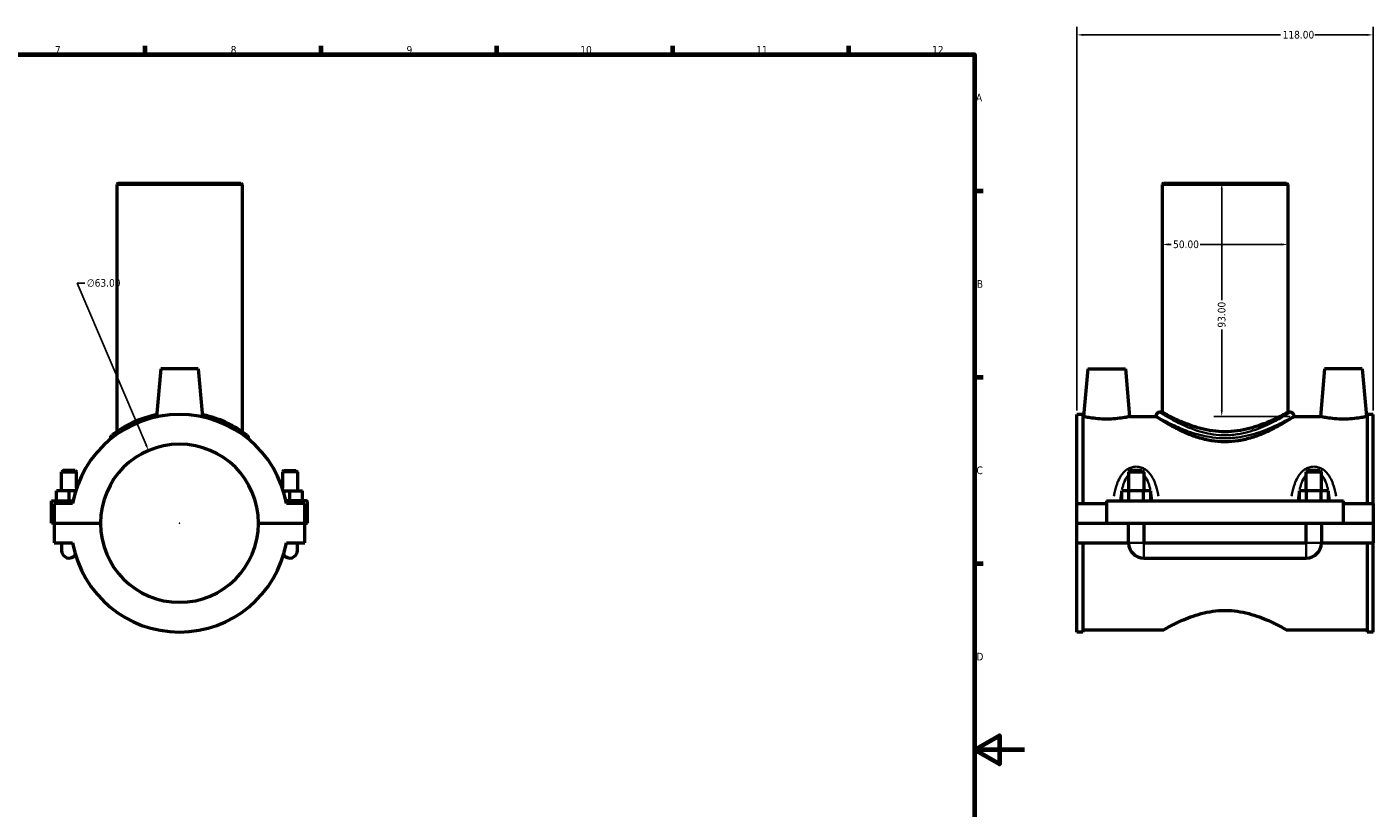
# Model space of a CAD drawing. Header units: millimetres. Extents: x 0 to 1084, y -37 to 1074.
# Tile 3 of 5: x 443 to 980, y 274 to 585. Entities that reach past the tile are written whole.
import ezdxf

# ---------------------------------------------------------------- set-up
doc = ezdxf.new("R2010")
doc.units = ezdxf.units.MM
for name, color, linetype, lineweight in [('Border (ANSI)', 7, 'Continuous', 70), ('Dimension (ANSI)', 7, 'Continuous', 25), ('Visible (ANSI)', 7, 'Continuous', 50), ('Visible Narrow (ANSI)', 7, 'Continuous', 35)]:
    doc.layers.add(name, color=color, linetype=linetype, lineweight=lineweight)
doc.styles.add('Note Text (ANSI)', font='tahoma.ttf')
doc.dimstyles.new('Default - mm (ANSI)', dxfattribs={"dimtxt": 3.048, "dimasz": 2.5, "dimexe": 3.175, "dimexo": 1.6002, "dimgap": 0.8, "dimtad": 0, "dimtoh": 1, "dimrnd": 1e-08, "dimzin": 4, "dimdsep": 46, "dimtxsty": 'Note Text (ANSI)', "dimcen": 0.09, "dimdle": 10, "dimclrd": 256, "dimclre": 256, "dimclrt": 256, "dimadec": 1, "dimazin": 1, "dimtfac": 1, "dimtofl": 0, "dimtmove": 0, "dimatfit": 3, "dimfxl": 1, "dimtolj": 1, "dimtzin": 4, "dimlwd": -1, "dimlwe": -1, "dimarcsym": 0})

# ---------------------------------------------------------------- blocks, each defined once
blk = doc.blocks.new('Borders Default Border')
at = {"layer": 'Border (ANSI)'}
for p, q in [((490.58, 574), (490.58, 577.45)), ((560.67, 574), (560.67, 577.45)), ((630.75, 574), (630.75, 577.45)), ((700.83, 574), (700.83, 577.45)), ((770.92, 574), (770.92, 577.45)), ((821, 519.75), (824.45, 519.75)), ((821, 445.5), (824.45, 445.5)), ((821, 371.25), (824.45, 371.25))]:
    blk.add_line(p, q, dxfattribs=at)
at = {"layer": 'Border (ANSI)', "flags": 128}
for points in [[(20, 20), (20, 574), (821, 574), (821, 20), (20, 20)], [(841, 297), (821, 297), (831, 302.77), (831, 291.23), (821, 297)]]:
    blk.add_lwpolyline(points, dxfattribs=at)
at = {"layer": 'Border (ANSI)', "attachment_point": 7, "style": 'Note Text (ANSI)'}
for s, insert, char_height in [('7', (454.6, 574.4), 3.05), ('8', (524.63, 574.33), 3.05), ('9', (594.7, 574.34), 3.05), ('10', (663.96, 574.34), 3.048), ('11', (734.04, 574.4), 3.048), ('12', (804.13, 574.4), 3.048), ('A', (821.63, 555.35), 3.05), ('B', (821.99, 481.1), 3.05), ('C', (821.8, 406.8), 3.05), ('D', (821.81, 332.6), 3.05)]:
    blk.add_mtext(s, dxfattribs=dict(at, insert=insert, char_height=char_height))
blk = doc.blocks.new('*D6')
at = {"layer": 'Defpoints', "color": 0, "transparency": 16777216}
for p in [(979.87, 581.87), (861.87, 430.64), (979.87, 430.64)]:
    blk.add_point(p, dxfattribs=at)
at = {"layer": 'Dimension (ANSI)', "transparency": 16777216}
for p, q in [((861.87, 432.24), (861.87, 585.05)), ((979.87, 432.24), (979.87, 585.05)), ((864.37, 581.87), (943.03, 581.87)), ((977.37, 581.87), (956.71, 581.87))]:
    blk.add_line(p, q, dxfattribs=at)
for points in [[(864.37, 582.29), (864.37, 581.46), (861.87, 581.87)], [(977.37, 582.29), (977.37, 581.46), (979.87, 581.87)]]:
    blk.add_solid(points, dxfattribs=at)
at = {"layer": 'Dimension (ANSI)', "transparency": 16777216, "insert": (943.83, 583.47), "char_height": 3.048, "attachment_point": 1, "style": 'Note Text (ANSI)'}
blk.add_mtext('\\A1;118.00', dxfattribs=at)
blk = doc.blocks.new('*D7')
at = {"layer": 'Defpoints', "color": 0, "transparency": 16777216}
for p in [(920.87, 522.79), (919.56, 429.79), (948.37, 429.79)]:
    blk.add_point(p, dxfattribs=at)
at = {"layer": 'Dimension (ANSI)', "transparency": 16777216}
for p, q in [((919.56, 520.29), (919.56, 476.15)), ((919.56, 432.29), (919.56, 464.43)), ((946.77, 429.79), (916.39, 429.79))]:
    blk.add_line(p, q, dxfattribs=at)
for points in [[(919.15, 520.29), (919.98, 520.29), (919.56, 522.79)], [(919.15, 432.29), (919.98, 432.29), (919.56, 429.79)]]:
    blk.add_solid(points, dxfattribs=at)
at = {"layer": 'Dimension (ANSI)', "transparency": 16777216, "insert": (917.98, 465.23), "char_height": 3.048, "attachment_point": 1, "rotation": 90, "style": 'Note Text (ANSI)'}
blk.add_mtext('\\A1;93.00', dxfattribs=at)
blk = doc.blocks.new('*D8')
at = {"layer": 'Defpoints', "color": 0, "transparency": 16777216}
for p in [(491.87, 416.26), (516.59, 358.32)]:
    blk.add_point(p, dxfattribs=at)
at = {"layer": 'Dimension (ANSI)', "transparency": 16777216}
for p, q in [((466.5, 482.94), (463.43, 482.94)), ((463.43, 482.94), (490.89, 418.56)), ((504.14, 387.29), (504.32, 387.29)), ((504.23, 387.2), (504.23, 387.38))]:
    blk.add_line(p, q, dxfattribs=at)
blk.add_solid([(491.28, 418.73), (490.51, 418.4), (491.87, 416.26)], dxfattribs=at)
at = {"layer": 'Dimension (ANSI)', "transparency": 16777216, "insert": (467.3, 484.58), "char_height": 3.048, "attachment_point": 1, "style": 'Note Text (ANSI)'}
blk.add_mtext('\\A1;∅63.00', dxfattribs=at)
blk = doc.blocks.new('*D9')
at = {"layer": 'Defpoints', "color": 0, "transparency": 16777216}
for p in [(895.87, 498.37), (895.87, 498.37), (945.87, 498.37)]:
    blk.add_point(p, dxfattribs=at)
at = {"layer": 'Dimension (ANSI)', "transparency": 16777216}
for p, q in [((898.37, 498.37), (899.38, 498.37)), ((943.37, 498.37), (910.98, 498.37))]:
    blk.add_line(p, q, dxfattribs=at)
for points in [[(898.37, 498.79), (898.37, 497.95), (895.87, 498.37)], [(943.37, 498.79), (943.37, 497.95), (945.87, 498.37)]]:
    blk.add_solid(points, dxfattribs=at)
at = {"layer": 'Dimension (ANSI)', "transparency": 16777216, "insert": (900.18, 499.96), "char_height": 3.048, "attachment_point": 1, "style": 'Note Text (ANSI)'}
blk.add_mtext('\\A1;50.00', dxfattribs=at)

msp = doc.modelspace()

# ---------------------------------------------------------------- linework, layer by layer
at = {"layer": 'Visible (ANSI)'}
for p, q in [((479.732, 522.79), (479.232, 522.29)), ((529.232, 522.29), (479.232, 522.29)), ((479.232, 522.29), (479.232, 423.74)), ((479.732, 522.79), (528.732, 522.79)), ((528.732, 522.79), (529.232, 522.29)), ((529.232, 522.29), (529.232, 423.74)), ((896.366, 522.79), (895.866, 522.29)), ((945.866, 522.29), (895.866, 522.29)), ((895.866, 522.29), (895.866, 431.49)), ((896.366, 522.79), (945.366, 522.79)), ((945.366, 522.79), (945.866, 522.29)), ((945.866, 522.29), (945.866, 431.49)), ((496.732, 448.79), (495.059, 429.658)), ((511.732, 448.79), (496.732, 448.79)), ((511.732, 448.79), (513.406, 429.658)), ((866.166, 448.79), (864.504, 429.79)), ((866.166, 448.79), (881.166, 448.79)), ((881.166, 448.79), (882.829, 429.79)), ((960.566, 448.79), (958.904, 429.79)), ((975.566, 448.79), (960.566, 448.79)), ((975.566, 448.79), (977.229, 429.79)), ((861.866, 395.165), (861.866, 430.64)), ((864.226, 430.64), (861.866, 430.64)), ((864.226, 430.64), (864.226, 395.165)), ((864.226, 429.79), (864.504, 429.79)), ((882.829, 429.79), (893.366, 429.79)), ((893.366, 429.99), (893.366, 429.79)), ((895.866, 431.49), (894.866, 431.49)), ((946.866, 431.49), (945.866, 431.49)), ((948.366, 429.99), (948.366, 429.79)), ((948.366, 429.79), (958.904, 429.79)), ((977.229, 429.79), (977.506, 429.79)), ((977.506, 430.64), (977.506, 395.165)), ((979.866, 430.64), (977.506, 430.64)), ((979.866, 395.165), (979.866, 430.64)), ((476.732, 421.162), (476.732, 420.801)), ((531.732, 421.162), (531.732, 420.801)), ((457.832, 408.34), (457.232, 407.74)), ((457.232, 407.74), (463.232, 407.74)), ((457.232, 400.165), (457.232, 407.74)), ((462.632, 408.34), (457.832, 408.34)), ((462.632, 408.34), (463.232, 407.74)), ((463.232, 401.369), (463.232, 407.74)), ((545.832, 408.34), (545.232, 407.74)), ((551.232, 407.74), (545.232, 407.74)), ((545.232, 407.74), (545.232, 401.369)), ((545.832, 408.34), (550.632, 408.34)), ((550.632, 408.34), (551.232, 407.74)), ((551.232, 407.74), (551.232, 400.165)), ((883.066, 408.34), (882.466, 407.74)), ((882.466, 407.74), (888.466, 407.74)), ((882.466, 407.74), (882.466, 400.165)), ((887.866, 408.34), (883.066, 408.34)), ((887.866, 408.34), (888.466, 407.74)), ((888.466, 407.74), (888.466, 400.165)), ((953.866, 408.34), (953.266, 407.74)), ((953.266, 407.74), (959.266, 407.74)), ((953.266, 400.165), (953.266, 407.74)), ((958.666, 408.34), (953.866, 408.34)), ((958.666, 408.34), (959.266, 407.74)), ((959.266, 400.165), (959.266, 407.74)), ((455.232, 396.165), (455.232, 400.165)), ((460.232, 400.165), (455.232, 400.165)), ((462.839, 400.165), (460.232, 400.165)), ((460.232, 396.165), (460.232, 400.165)), ((545.626, 400.165), (548.232, 400.165)), ((548.232, 396.165), (548.232, 400.165)), ((548.232, 400.165), (553.232, 400.165)), ((553.232, 396.165), (553.232, 400.165)), ((879.693, 396.165), (879.693, 400.165)), ((882.579, 400.165), (879.693, 400.165)), ((882.579, 396.165), (882.579, 400.165)), ((888.353, 400.165), (882.579, 400.165)), ((888.353, 396.165), (888.353, 400.165)), ((891.24, 400.165), (888.353, 400.165)), ((891.24, 396.165), (891.24, 400.165)), ((950.493, 396.165), (950.493, 400.165)), ((953.379, 400.165), (950.493, 400.165)), ((953.379, 396.165), (953.379, 400.165)), ((959.153, 400.165), (953.379, 400.165)), ((959.153, 396.165), (959.153, 400.165)), ((962.04, 400.165), (959.153, 400.165)), ((962.04, 396.165), (962.04, 400.165)), ((453.232, 396.165), (461.801, 396.165)), ((453.232, 387.34), (453.232, 396.165)), ((461.604, 395.165), (454.232, 395.165)), ((454.232, 395.165), (454.232, 387.34)), ((554.732, 396.165), (546.664, 396.165)), ((554.232, 395.165), (546.861, 395.165)), ((554.232, 387.34), (554.232, 395.165)), ((555.232, 387.34), (555.232, 395.665)), ((861.866, 395.165), (873.666, 395.165)), ((861.866, 387.34), (861.866, 395.165)), ((873.666, 396.165), (873.666, 387.34)), ((873.666, 396.165), (968.066, 396.165)), ((968.066, 387.34), (968.066, 396.165)), ((968.066, 395.165), (979.866, 395.165)), ((979.866, 395.165), (979.866, 387.34)), ((454.232, 387.34), (453.232, 387.34)), ((454.232, 387.34), (472.733, 387.34)), ((454.232, 387.24), (454.232, 379.415)), ((472.733, 387.24), (454.232, 387.24)), ((457.232, 387.24), (457.232, 387.34)), ((463.232, 387.24), (463.232, 387.34)), ((535.732, 387.34), (554.232, 387.34)), ((554.232, 387.24), (535.732, 387.24)), ((545.232, 387.34), (545.232, 387.24)), ((551.232, 387.34), (551.232, 387.24)), ((554.232, 387.34), (555.232, 387.34)), ((554.232, 379.415), (554.232, 387.24)), ((861.866, 387.34), (873.666, 387.34)), ((861.866, 379.415), (861.866, 387.24)), ((882.466, 387.24), (861.866, 387.24)), ((873.666, 387.34), (968.066, 387.34)), ((882.466, 387.34), (882.466, 387.24)), ((882.466, 379.415), (882.466, 387.24)), ((888.466, 387.34), (888.466, 387.24)), ((888.466, 387.24), (888.466, 379.415)), ((953.266, 387.24), (888.466, 387.24)), ((953.266, 387.24), (953.266, 387.34)), ((953.266, 379.415), (953.266, 387.24)), ((959.266, 387.24), (959.266, 387.34)), ((959.266, 387.24), (959.266, 379.415)), ((979.866, 387.24), (959.266, 387.24)), ((968.066, 387.34), (979.866, 387.34)), ((979.866, 387.24), (979.866, 379.415)), ((454.232, 379.415), (461.604, 379.415)), ((457.232, 379.415), (457.232, 376.415)), ((546.861, 379.415), (554.232, 379.415)), ((551.232, 376.415), (551.232, 379.415)), ((861.866, 343.94), (861.866, 379.415)), ((861.866, 379.415), (882.466, 379.415)), ((864.226, 379.415), (864.226, 343.94)), ((888.466, 379.415), (953.266, 379.415)), ((959.266, 379.415), (979.866, 379.415)), ((977.506, 379.415), (977.506, 343.94)), ((979.866, 343.94), (979.866, 379.415)), ((888.466, 373.415), (953.266, 373.415)), ((864.226, 343.94), (861.866, 343.94)), ((864.226, 344.79), (896.366, 344.79)), ((945.366, 344.79), (977.506, 344.79)), ((979.866, 343.94), (977.506, 343.94))]:
    msp.add_line(p, q, dxfattribs=at)
for centre, radius, start, end in [((504.232, 387.29), 43.35, 10.46652, 169.53348), ((894.866, 429.99), 1.5, 90, 180), ((946.866, 429.99), 1.5, 0, 90), ((504.232, 387.29), 31.5, 0.09095, 179.90905), ((478.232, 421.162), 1.5, 127.50996, 180), ((530.232, 421.162), 1.5, 0, 52.49004), ((554.732, 395.665), 0.5, 0, 90), ((504.232, 387.29), 31.5, 180.09095, 359.90905), ((460.232, 376.415), 3, 180, 326.47457), ((460.232, 376.415), 3, 180, 326.47457), ((504.232, 387.29), 43.35, 190.46652, 349.53348), ((548.232, 376.415), 3, 213.52543, 0), ((548.232, 376.415), 3, 213.52543, 0), ((888.466, 379.415), 6, 180, 270), ((953.266, 379.415), 6, 270, 0)]:
    msp.add_arc(centre, radius, start, end, dxfattribs=at)
for points, knots in [([(495.137, 430.544), (492.596, 430.008), (490.232, 429.275), (485.562, 427.448), (483.372, 426.31), (479.919, 424.256), (478.645, 423.341), (477.536, 422.52), (477.323, 422.354), (477.319, 422.351), (477.319, 422.351), (477.319, 422.351)], [13.7833719, 13.7833719, 13.7833719, 13.7833719, 14.5980542, 14.5980542, 15.5908255, 15.5908255, 16.5745043, 16.5745043, 17.1438856, 17.1438856, 17.1492704, 17.1492704, 17.1492704, 17.1492704]), ([(531.146, 422.351), (531.146, 422.351), (530.906, 422.539), (529.892, 423.286), (529.025, 423.906), (526.641, 425.418), (525.06, 426.329), (520.861, 428.325), (518.069, 429.391), (514.418, 430.304), (513.877, 430.428), (513.328, 430.543)], [8.574635, 8.574635, 8.574635, 8.574635, 9.1848911, 9.1848911, 9.9159748, 9.9159748, 10.7324324, 10.7324324, 11.7646466, 11.7646466, 11.9405281, 11.9405281, 11.9405281, 11.9405281]), ([(882.829, 429.79), (882.829, 429.79), (882.6, 429.738), (881.671, 429.548), (880.972, 429.414), (879.354, 429.159), (878.325, 429.021), (876.062, 428.826), (874.828, 428.771), (872.505, 428.771), (871.27, 428.826), (869.007, 429.021), (867.979, 429.159), (866.361, 429.414), (865.661, 429.548), (864.733, 429.738), (864.504, 429.79), (864.504, 429.79)], [1.3920811, 1.3920811, 1.3920811, 1.3920811, 1.7396887, 1.7396887, 2.0872964, 2.0872964, 2.4357293, 2.4357293, 2.7841621, 2.7841621, 3.132595, 3.132595, 3.4810278, 3.4810278, 3.8286355, 3.8286355, 4.1762432, 4.1762432, 4.1762432, 4.1762432]), ([(948.366, 429.79), (948.366, 429.79), (948.19, 429.675), (947.466, 429.212), (946.919, 428.864), (945.497, 427.988), (944.621, 427.46), (942.621, 426.31), (941.497, 425.691), (939.115, 424.465), (937.765, 423.811), (934.819, 422.545), (933.223, 421.933), (929.865, 420.882), (928.099, 420.443), (924.5, 419.848), (922.668, 419.694), (919.065, 419.694), (917.232, 419.848), (913.634, 420.443), (911.868, 420.882), (908.509, 421.933), (906.913, 422.545), (903.967, 423.811), (902.618, 424.465), (900.235, 425.691), (899.112, 426.31), (897.112, 427.46), (896.235, 427.988), (894.813, 428.864), (894.266, 429.212), (893.543, 429.675), (893.366, 429.79), (893.366, 429.79)], [4.3027369, 4.3027369, 4.3027369, 4.3027369, 4.8380327, 4.8380327, 5.3733284, 5.3733284, 5.9086242, 5.9086242, 6.4439199, 6.4439199, 6.9843084, 6.9843084, 7.5246969, 7.5246969, 8.0650853, 8.0650853, 8.6054738, 8.6054738, 9.1458623, 9.1458623, 9.6862507, 9.6862507, 10.2266392, 10.2266392, 10.7670277, 10.7670277, 11.3023234, 11.3023234, 11.8376192, 11.8376192, 12.3729149, 12.3729149, 12.9082107, 12.9082107, 12.9082107, 12.9082107]), ([(920.866, 423.74), (919.25, 423.74), (917.595, 423.851), (914.334, 424.286), (912.727, 424.609), (909.664, 425.394), (908.205, 425.856), (905.514, 426.822), (904.281, 427.324), (902.102, 428.275), (901.075, 428.759), (899.252, 429.659), (898.456, 430.075), (897.168, 430.763), (896.675, 431.037), (896.024, 431.4), (895.866, 431.49), (895.866, 431.49)], [0, 0, 0, 0, 0.4849193, 0.4849193, 0.9698386, 0.9698386, 1.4547579, 1.4547579, 1.9396772, 1.9396772, 2.4222459, 2.4222459, 2.9048145, 2.9048145, 3.3873831, 3.3873831, 3.8699518, 3.8699518, 3.8699518, 3.8699518]), ([(945.866, 431.49), (945.866, 431.49), (945.708, 431.4), (945.057, 431.037), (944.564, 430.763), (943.276, 430.075), (942.48, 429.659), (940.658, 428.759), (939.631, 428.275), (937.452, 427.324), (936.219, 426.822), (933.527, 425.856), (932.069, 425.394), (929.006, 424.609), (927.399, 424.286), (924.137, 423.851), (922.483, 423.74), (920.866, 423.74)], [11.6098554, 11.6098554, 11.6098554, 11.6098554, 12.092424, 12.092424, 12.5749927, 12.5749927, 13.0575613, 13.0575613, 13.54013, 13.54013, 14.0250493, 14.0250493, 14.5099686, 14.5099686, 14.9948879, 14.9948879, 15.4798072, 15.4798072, 15.4798072, 15.4798072]), ([(977.229, 429.79), (977.229, 429.79), (977, 429.738), (976.071, 429.548), (975.372, 429.414), (973.754, 429.159), (972.725, 429.021), (970.462, 428.826), (969.228, 428.771), (968.066, 428.771), (966.905, 428.771), (965.67, 428.826), (963.407, 429.021), (962.379, 429.159), (960.761, 429.414), (960.061, 429.548), (959.133, 429.738), (958.904, 429.79), (958.904, 429.79)], [4.1762432, 4.1762432, 4.1762432, 4.1762432, 4.5238509, 4.5238509, 4.8714585, 4.8714585, 5.2198914, 5.2198914, 5.5683242, 5.5683242, 5.5683242, 5.9167571, 5.9167571, 6.2651899, 6.2651899, 6.6127976, 6.6127976, 6.9604053, 6.9604053, 6.9604053, 6.9604053]), ([(896.366, 344.79), (896.366, 344.79), (896.521, 344.88), (897.16, 345.243), (897.644, 345.517), (898.907, 346.205), (899.687, 346.621), (901.472, 347.521), (902.478, 348.006), (904.612, 348.959), (905.819, 349.463), (908.455, 350.432), (909.884, 350.896), (912.884, 351.686), (914.46, 352.012), (917.657, 352.45), (919.28, 352.562), (922.453, 352.562), (924.075, 352.45), (927.273, 352.012), (928.848, 351.686), (931.849, 350.896), (933.277, 350.432), (935.913, 349.463), (937.121, 348.959), (939.254, 348.006), (940.26, 347.521), (942.046, 346.621), (942.826, 346.205), (944.089, 345.517), (944.572, 345.243), (945.211, 344.88), (945.366, 344.79), (945.366, 344.79)], [3.797346, 3.797346, 3.797346, 3.797346, 4.2707505, 4.2707505, 4.7441549, 4.7441549, 5.2175594, 5.2175594, 5.6909639, 5.6909639, 6.1668959, 6.1668959, 6.642828, 6.642828, 7.11876, 7.11876, 7.5946921, 7.5946921, 8.0706241, 8.0706241, 8.5465562, 8.5465562, 9.0224882, 9.0224882, 9.4984203, 9.4984203, 9.9718247, 9.9718247, 10.4452292, 10.4452292, 10.9186336, 10.9186336, 11.3920381, 11.3920381, 11.3920381, 11.3920381])]:
    msp.add_open_spline(points, degree=3, knots=knots, dxfattribs=at)
at = {"layer": 'Visible Narrow (ANSI)'}
for p, q in [((882.503, 379.415), (888.429, 379.415)), ((888.466, 373.452), (888.466, 379.378)), ((953.266, 373.452), (953.266, 379.378)), ((959.229, 379.415), (953.303, 379.415))]:
    msp.add_line(p, q, dxfattribs=at)
msp.add_arc((530.232, 421.162), 1.5, 2.6245, 49.86554, dxfattribs=at)
for points, knots in [([(893.725, 429.783), (893.991, 429.631), (894.402, 429.399), (896.214, 428.394), (898.19, 427.324), (902.551, 425.3), (904.718, 424.383), (909.8, 422.662), (912.786, 421.886), (917.573, 421.27), (919.248, 421.159), (922.888, 421.164), (924.852, 421.325), (930.027, 422.117), (933.093, 423.001), (938.546, 424.986), (940.941, 426.085), (944.766, 427.979), (946.233, 428.786), (947.529, 429.512), (947.809, 429.67), (948.008, 429.784)], [-21.0078522, -21.0078522, -21.0078522, -21.0078522, -20.5259934, -20.5259934, -19.4078145, -19.4078145, -18.5654545, -18.5654545, -17.6287681, -17.6287681, -17.1438856, -17.1438856, -16.5745043, -16.5745043, -15.5908255, -15.5908255, -14.5980542, -14.5980542, -13.6511513, -13.6511513, -13.2906809, -13.2906809, -13.2906809, -13.2906809]), ([(946.527, 431.276), (946.34, 431.159), (946.075, 430.995), (944.849, 430.244), (943.462, 429.409), (939.846, 427.448), (937.581, 426.31), (932.426, 424.256), (929.527, 423.341), (924.635, 422.52), (922.778, 422.354), (919.336, 422.349), (917.753, 422.464), (913.227, 423.102), (910.404, 423.904), (905.598, 425.686), (903.55, 426.635), (899.427, 428.731), (897.559, 429.838), (895.845, 430.878), (895.457, 431.119), (895.206, 431.276)], [13.2906809, 13.2906809, 13.2906809, 13.2906809, 13.6511513, 13.6511513, 14.5980542, 14.5980542, 15.5908255, 15.5908255, 16.5745043, 16.5745043, 17.1438856, 17.1438856, 17.6287681, 17.6287681, 18.5654545, 18.5654545, 19.4078145, 19.4078145, 20.5259934, 20.5259934, 21.0078522, 21.0078522, 21.0078522, 21.0078522]), ([(476.745, 421.171), (476.796, 421.208), (477.007, 421.362), (478.047, 422.089), (479.245, 422.903), (480.854, 423.824)], [-17.0701521, -17.0701521, -17.0701521, -17.0701521, -16.5745043, -16.5745043, -15.6460226, -15.6460226, -15.6460226, -15.6460226]), ([(527.611, 423.824), (527.892, 423.663), (528.16, 423.506), (529.565, 422.664), (530.451, 422.064), (531.426, 421.385), (531.665, 421.211), (531.72, 421.171)], [-10.0778949, -10.0778949, -10.0778949, -10.0778949, -9.9159748, -9.9159748, -9.1848911, -9.1848911, -8.653754, -8.653754, -8.653754, -8.653754]), ([(894.315, 398.027), (894.271, 398.296), (894.225, 398.563), (893.912, 400.268), (893.567, 401.671), (892.786, 403.845), (892.428, 404.659), (891.452, 406.394), (890.787, 407.288), (889.441, 408.501), (888.849, 408.91), (887.682, 409.466), (887.127, 409.649), (886.196, 409.815), (885.831, 409.847), (885.466, 409.847), (885.101, 409.847), (884.737, 409.815), (883.805, 409.649), (883.25, 409.466), (882.083, 408.91), (881.492, 408.501), (880.146, 407.288), (879.48, 406.394), (878.504, 404.659), (878.147, 403.845), (877.365, 401.671), (877.02, 400.268), (876.707, 398.563), (876.661, 398.296), (876.618, 398.027)], [-3.7604492, -3.7604492, -3.7604492, -3.7604492, -3.6822665, -3.6822665, -3.2595555, -3.2595555, -2.9913968, -2.9913968, -2.6514231, -2.6514231, -2.4327363, -2.4327363, -2.2576144, -2.2576144, -2.1481632, -2.1481632, -2.1481632, -2.038712, -2.038712, -1.8635901, -1.8635901, -1.6449033, -1.6449033, -1.3049296, -1.3049296, -1.036771, -1.036771, -0.6140599, -0.6140599, -0.5358772, -0.5358772, -0.5358772, -0.5358772]), ([(965.115, 398.027), (965.071, 398.296), (965.025, 398.563), (964.712, 400.268), (964.367, 401.671), (963.586, 403.845), (963.228, 404.659), (962.252, 406.394), (961.587, 407.288), (960.241, 408.502), (959.649, 408.91), (958.482, 409.466), (957.927, 409.649), (956.996, 409.815), (956.631, 409.847), (956.266, 409.847), (955.901, 409.847), (955.537, 409.815), (954.605, 409.649), (954.05, 409.466), (952.883, 408.91), (952.292, 408.502), (950.946, 407.288), (950.28, 406.394), (949.304, 404.659), (948.947, 403.845), (948.165, 401.671), (947.821, 400.268), (947.507, 398.563), (947.461, 398.296), (947.418, 398.027)], [-3.7604492, -3.7604492, -3.7604492, -3.7604492, -3.6822594, -3.6822594, -3.2595504, -3.2595504, -2.9913931, -2.9913931, -2.6514208, -2.6514208, -2.4327348, -2.4327348, -2.2576138, -2.2576138, -2.1481632, -2.1481632, -2.1481632, -2.0387126, -2.0387126, -1.8635916, -1.8635916, -1.6449056, -1.6449056, -1.3049333, -1.3049333, -1.036776, -1.036776, -0.614067, -0.614067, -0.5358772, -0.5358772, -0.5358772, -0.5358772]), ([(879.782, 400.541), (879.877, 400.98), (879.982, 401.412), (880.312, 402.618), (880.563, 403.372), (881.241, 404.956), (881.696, 405.764), (882.253, 406.438)], [0.89113257, 0.89113257, 0.89113257, 0.89113257, 1.03677096, 1.03677096, 1.3049296, 1.3049296, 1.63631462, 1.63631462, 1.63631462, 1.63631462]), ([(888.68, 406.438), (889.237, 405.764), (889.691, 404.956), (890.369, 403.372), (890.621, 402.618), (890.95, 401.412), (891.055, 400.98), (891.15, 400.541)], [2.66001179, 2.66001179, 2.66001179, 2.66001179, 2.99139681, 2.99139681, 3.25955545, 3.25955545, 3.40519384, 3.40519384, 3.40519384, 3.40519384]), ([(950.582, 400.541), (950.677, 400.98), (950.782, 401.412), (951.112, 402.618), (951.363, 403.372), (952.041, 404.956), (952.496, 405.764), (953.053, 406.438)], [0.89113257, 0.89113257, 0.89113257, 0.89113257, 1.03677604, 1.03677604, 1.30493329, 1.30493329, 1.63631462, 1.63631462, 1.63631462, 1.63631462]), ([(959.48, 406.438), (960.037, 405.764), (960.491, 404.956), (961.169, 403.372), (961.421, 402.618), (961.75, 401.412), (961.855, 400.98), (961.95, 400.541)], [2.66001179, 2.66001179, 2.66001179, 2.66001179, 2.99139312, 2.99139312, 3.25955036, 3.25955036, 3.40519384, 3.40519384, 3.40519384, 3.40519384]), ([(879.136, 396.367), (879.193, 396.907), (879.258, 397.443), (879.424, 398.633), (879.53, 399.283), (879.654, 399.921)], [0.44569001, 0.44569001, 0.44569001, 0.44569001, 0.61405989, 0.61405989, 0.82300415, 0.82300415, 0.82300415, 0.82300415]), ([(891.278, 399.921), (891.402, 399.283), (891.508, 398.633), (891.674, 397.443), (891.739, 396.907), (891.797, 396.367)], [3.47332226, 3.47332226, 3.47332226, 3.47332226, 3.68226652, 3.68226652, 3.8506364, 3.8506364, 3.8506364, 3.8506364]), ([(949.936, 396.367), (949.993, 396.907), (950.058, 397.443), (950.224, 398.633), (950.33, 399.283), (950.454, 399.921)], [0.44569001, 0.44569001, 0.44569001, 0.44569001, 0.61406696, 0.61406696, 0.82300415, 0.82300415, 0.82300415, 0.82300415]), ([(962.078, 399.921), (962.202, 399.283), (962.308, 398.633), (962.474, 397.443), (962.539, 396.907), (962.597, 396.367)], [3.47332226, 3.47332226, 3.47332226, 3.47332226, 3.68225945, 3.68225945, 3.85063639, 3.85063639, 3.85063639, 3.85063639])]:
    msp.add_open_spline(points, degree=3, knots=knots, dxfattribs=at)

# ---------------------------------------------------------------- block references
msp.add_blockref('Borders Default Border', (0, 0))

# ---------------------------------------------------------------- dimensions: what is measured, and where the dimension line sits
at = {"layer": 'Dimension (ANSI)'}
for base, p1, p2, angle, override, picture, middle in [((979.866, 581.873), (861.866, 430.64), (979.866, 430.64), 180, {"dimtoh": 0, "dimdec": 2, "dimtp": 0, "dimtm": 0, "dimtdec": 2, "dimatfit": 1}, '*D6', (949.866, 581.873)), ((919.563, 429.79), (920.866, 522.79), (948.366, 429.79), 90, {"dimtoh": 0, "dimdec": 2, "dimse1": 1, "dimtp": 0, "dimtm": 0, "dimtdec": 2, "dimatfit": 1}, '*D7', (919.563, 470.29)), ((895.866, 498.37), (945.866, 498.37), (895.866, 498.37), 180, {"dimtoh": 0, "dimdec": 2, "dimse1": 1, "dimse2": 1, "dimtp": 0, "dimtm": 0, "dimtdec": 2, "dimatfit": 1}, '*D9', (905.176, 498.37))]:
    dim = msp.add_linear_dim(base=base, p1=p1, p2=p2, angle=angle, dimstyle='Default - mm (ANSI)', override=override, dxfattribs=at)
    dim.commit()
    dim.dimension.update_dxf_attribs({"geometry": picture, "text_midpoint": middle, "dimtype": 160})
dim = msp.add_diameter_dim_2p(p1=(516.592, 358.316), p2=(491.873, 416.264), dimstyle='Default - mm (ANSI)', override={"dimtih": 1, "dimdec": 2, "dimlfac": 1, "dimtp": 0, "dimtm": 0, "dimtdec": 2}, dxfattribs=at)
dim.commit()
dim.dimension.update_dxf_attribs({"geometry": '*D8', "text_midpoint": (473.993, 482.936), "dimtype": 163})

doc.saveas('drawing.dxf')
